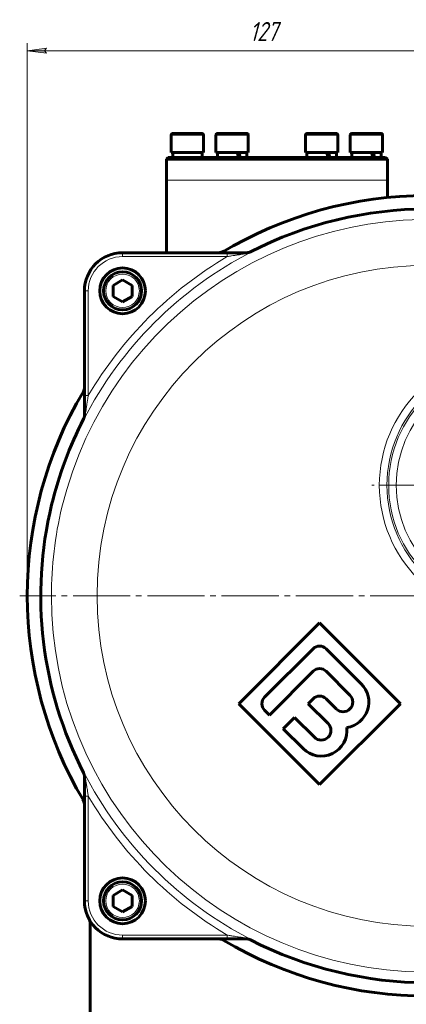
# Model space of a CAD drawing. Header units: millimetres. Extents: x -159 to 665, y -485 to 303.
# Tile 2 of 31: x -129 to -28, y -323 to -65. Entities that reach past the tile are written whole.
import ezdxf

# ---------------------------------------------------------------- set-up
doc = ezdxf.new("R2010")
doc.units = ezdxf.units.MM
for name, pattern in [('K5LT_AXLED', [19.5, 15, -1.5, 1.5, -1.5]), ('K5LT_BASIC', [0]), ('K5LT_THIN', [0])]:
    doc.linetypes.add(name, pattern=pattern)
doc.styles.add('KDIMTEXTSTYLE', font='GOST_AU.SHX', dxfattribs={"width": 0.96, "oblique": 15, "height": 5})
doc.styles.add('KTEXTSTYLE', font='GOST_AU.SHX', dxfattribs={"width": 0.96, "height": 5})
doc.dimstyles.new('KDIMSTYLE (1.00)', dxfattribs={"dimtxt": 5, "dimasz": 1, "dimexe": 2, "dimexo": 0, "dimgap": 1, "dimtad": 1, "dimtxsty": 'KDIMTEXTSTYLE', "dimsah": 1, "dimcen": 0, "dimdle": 1, "dimadec": 0, "dimazin": 0, "dimtfac": 0.667, "dimtmove": 0, "dimatfit": 3, "dimfxl": 1, "dimtvp": 1, "dimtolj": 1, "dimtzin": 0, "dimarcsym": 0})

# ---------------------------------------------------------------- blocks, each defined once
blk = doc.blocks.new('U1')
at = {"color": 30, "linetype": 'K5LT_AXLED', "lineweight": 18, "true_color": 0xff8000}
for q in [(0, -150.08), (-36.62, -186.7), (0, -223.32), (36.62, -186.7)]:
    blk.add_line((0, -186.7), q, dxfattribs=at)
blk = doc.blocks.new('U2')
at = {"color": 30, "linetype": 'K5LT_AXLED', "lineweight": 18, "true_color": 0xff8000}
for q in [(-22, -108.7), (-129, -215.7), (-22, -322.7), (85, -215.7)]:
    blk.add_line((-22, -215.7), q, dxfattribs=at)
blk = doc.blocks.new('D10')
for points in [[(-127, -72.72), (-122, -72.06), (-122.5, -72.72), (-122, -73.38)], [(0, -72.72), (-5, -72.06), (-4.5, -72.72), (-5, -73.38)]]:
    blk.add_hatch(color=7).paths.add_polyline_path(points)
at = {"color": 7, "linetype": 'K5LT_THIN', "lineweight": 18}
for p, q in [((-127, -215.7), (-127, -70.72)), ((-127, -72.72), (-122, -72.06)), ((-122, -72.06), (-122.5, -72.72)), ((-4.5, -72.72), (-5, -72.06)), ((-5, -72.06), (0, -72.72)), ((0, -186.7), (0, -70.72)), ((-122, -73.38), (-127, -72.72)), ((-122.5, -72.72), (-122, -73.38)), ((0, -72.72), (-5, -73.38)), ((-5, -73.38), (-4.5, -72.72))]:
    blk.add_line(p, q, dxfattribs=at)
blk.add_wipeout([(-68.64, -71.72), (-68.64, -64.58), (-58.77, -64.58), (-58.77, -71.72)])
blk.add_line((-127, -72.72), (0, -72.72), dxfattribs=at)
at = {"color": 7, "insert": (-68.64, -65.18), "char_height": 5, "attachment_point": 1, "style": 'KTEXTSTYLE'}
blk.add_mtext('\\H3.5;\\W0.965;\\Q15;\\Q15;\\H5.00;127', dxfattribs=at)
blk = doc.blocks.new('KDIMARROW_01')
blk.add_hatch(color=0).paths.add_polyline_path([(-5, -0.66), (0, 0), (-5, 0.66), (-4.5, 0)])
at = {"color": 0, "linetype": 'K5LT_THIN', "lineweight": 18}
for p, q in [((-4.5, 0), (-5, 0.66)), ((-5, 0.66), (0, 0)), ((0, 0), (-5, -0.66)), ((-5, -0.66), (-4.5, 0)), ((0, 0), (-1, 0))]:
    blk.add_line(p, q, dxfattribs=at)

msp = doc.modelspace()

# ---------------------------------------------------------------- linework, layer by layer
at = {"color": 150, "linetype": 'K5LT_BASIC', "lineweight": 60, "true_color": 0x0080ff}
for p, q in [((-89.25, -94.902), (-89.25, -99.402)), ((-88.248, -94.402), (-88.75, -94.402)), ((-81.25, -94.402), (-88.248, -94.402)), ((-80.75, -94.902), (-80.75, -99.402)), ((-77.5, -94.902), (-77.5, -99.402)), ((-76.498, -94.402), (-77, -94.402)), ((-69.5, -94.402), (-76.498, -94.402)), ((-69, -94.902), (-69, -99.402)), ((-54, -94.902), (-54, -99.402)), ((-52.998, -94.402), (-53.5, -94.402)), ((-46, -94.402), (-52.998, -94.402)), ((-45.5, -94.902), (-45.5, -99.402)), ((-42.25, -94.902), (-42.25, -99.402)), ((-41.248, -94.402), (-41.75, -94.402)), ((-34.25, -94.402), (-41.248, -94.402)), ((-33.75, -94.902), (-33.75, -99.402)), ((-90, -100.702), (-90.5, -101.202)), ((-90, -100.702), (-61.5, -100.702)), ((-82.875, -99.402), (-89.25, -99.402)), ((-88.85, -99.402), (-88.85, -100.702)), ((-80.75, -99.402), (-82.875, -99.402)), ((-81.15, -99.402), (-81.15, -100.702)), ((-71.125, -99.402), (-77.5, -99.402)), ((-77.1, -100.702), (-77.1, -99.402)), ((-69, -99.402), (-71.125, -99.402)), ((-69.4, -100.702), (-69.4, -99.402)), ((-61.5, -100.702), (-33, -100.702)), ((-47.625, -99.402), (-54, -99.402)), ((-53.6, -100.702), (-53.6, -99.402)), ((-45.5, -99.402), (-47.625, -99.402)), ((-45.9, -100.702), (-45.9, -99.402)), ((-35.875, -99.402), (-42.25, -99.402)), ((-41.85, -100.702), (-41.85, -99.402)), ((-33.75, -99.402), (-35.875, -99.402)), ((-34.15, -100.702), (-34.15, -99.402)), ((-33, -100.702), (-32.5, -101.202)), ((-90.5, -101.202), (-86.615, -101.202)), ((-90.5, -106.702), (-90.5, -101.202)), ((-86.615, -101.202), (-61.5, -101.202)), ((-61.5, -101.202), (-32.5, -101.202)), ((-32.5, -106.702), (-32.5, -101.202)), ((-90.5, -125.702), (-90.5, -106.702)), ((-32.5, -111.229), (-32.5, -106.702)), ((-74.514, -125.702), (-102, -125.702)), ((-69.144, -125.702), (-74.514, -125.702)), ((-69.399, -125.702), (-69.144, -125.702)), ((-104.5, -134.259), (-102, -132.816)), ((-104.5, -137.146), (-104.5, -134.259)), ((-102, -132.816), (-99.5, -134.259)), ((-99.5, -134.259), (-99.5, -137.146)), ((-112, -135.702), (-112, -163.189)), ((-102, -138.589), (-104.5, -137.146)), ((-99.5, -137.146), (-102, -138.589)), ((-112, -163.189), (-112, -168.558)), ((-71.497, -243.987), (-50.284, -222.774)), ((-50.284, -222.774), (-29.071, -243.987)), ((-64.709, -242.29), (-51.981, -229.562)), ((-48.587, -229.562), (-39.359, -238.789)), ((-51.981, -235.501), (-63.436, -246.957)), ((-42.329, -241.759), (-48.587, -235.501)), ((-53.254, -243.987), (-51.981, -242.714)), ((-48.587, -242.714), (-45.936, -245.366)), ((-50.284, -265.2), (-71.497, -243.987)), ((-48.057, -249.184), (-53.254, -243.987)), ((-29.071, -243.987), (-50.284, -265.2)), ((-63.436, -246.957), (-64.709, -245.684)), ((-59.83, -250.563), (-56.86, -247.593)), ((-56.86, -247.593), (-51.663, -252.79)), ((-54.633, -255.76), (-59.83, -250.563)), ((-112, -263.101), (-112, -262.846)), ((-112, -262.846), (-112, -268.216)), ((-112, -268.216), (-112, -295.702)), ((-104.5, -294.259), (-102, -292.816)), ((-104.5, -297.146), (-104.5, -294.259)), ((-102, -292.816), (-99.5, -294.259)), ((-99.5, -294.259), (-99.5, -297.146)), ((-102, -298.589), (-104.5, -297.146)), ((-99.5, -297.146), (-102, -298.589)), ((-110.5, -301.749), (-110.5, -301.758)), ((-110.5, -301.758), (-110.5, -301.765)), ((-110.5, -331.702), (-110.5, -301.765)), ((-102, -305.702), (-74.514, -305.702)), ((-74.514, -305.702), (-69.144, -305.702))]:
    msp.add_line(p, q, dxfattribs=at)
at = {"color": 7, "linetype": 'K5LT_THIN', "lineweight": 18}
for p, q in [((-89.25, -94.902), (-88.681, -94.902)), ((-88.681, -94.902), (-82.875, -94.902)), ((-82.875, -94.902), (-80.75, -94.902)), ((-77.5, -94.902), (-76.931, -94.902)), ((-76.931, -94.902), (-71.125, -94.902)), ((-71.125, -94.902), (-69, -94.902)), ((-54, -94.902), (-53.431, -94.902)), ((-53.431, -94.902), (-47.625, -94.902)), ((-47.625, -94.902), (-45.5, -94.902)), ((-42.25, -94.902), (-41.681, -94.902)), ((-41.681, -94.902), (-35.875, -94.902)), ((-35.875, -94.902), (-33.75, -94.902)), ((-90.5, -106.702), (-86.615, -106.702)), ((-86.615, -106.702), (-32.5, -106.702)), ((-102, -126.702), (-102, -125.702)), ((-74.514, -126.702), (-74.514, -125.702)), ((-68.15, -125.482), (-68.429, -125.48)), ((-102, -126.702), (-74.514, -126.702)), ((-111, -135.702), (-112, -135.702)), ((-111, -163.189), (-111, -135.702)), ((-111, -163.189), (-112, -163.189)), ((-112.222, -169.273), (-112.22, -169.553)), ((-112.22, -261.852), (-112.222, -262.132)), ((-111, -268.216), (-112, -268.216)), ((-111, -295.702), (-111, -268.216)), ((-111, -295.702), (-112, -295.702)), ((-74.514, -304.702), (-102, -304.702)), ((-102, -304.702), (-102, -305.702)), ((-74.514, -305.702), (-74.514, -304.702)), ((-68.429, -305.925), (-68.15, -305.922))]:
    msp.add_line(p, q, dxfattribs=at)
for centre, radius in [((-22, -215.702), 86.688), ((-102, -135.702), 4.4), ((0, -186.702), 34.62), ((0, -186.702), 32.628), ((0, -186.702), 32.16), ((0, -186.702), 30.167), ((-102, -295.702), 4.4)]:
    msp.add_circle(centre, radius, dxfattribs=at)
at = {"color": 150, "linetype": 'K5LT_BASIC', "lineweight": 60, "true_color": 0x0080ff}
for centre in [(-102, -135.702), (-102, -295.702)]:
    msp.add_circle(centre, 6, dxfattribs=at)
for centre, radius, start, end in [((-88.75, -94.902), 0.5, 90, 180), ((-81.25, -94.902), 0.5, 0, 90), ((-77, -94.902), 0.5, 90, 180), ((-69.5, -94.902), 0.5, 0, 90), ((-53.5, -94.902), 0.5, 90, 180), ((-46, -94.902), 0.5, 0, 90), ((-41.75, -94.902), 0.5, 90, 180), ((-34.25, -94.902), 0.5, 0, 90), ((-22, -215.702), 105, 59.2956, 121.00272), ((-22, -215.702), 101.468, 62.7692, 117.2308), ((-102, -135.702), 10, 90, 180), ((-76.909, -122.702), 3, 270, 300.55843), ((-102, -135.702), 5, 0, 180), ((-102, -135.702), 5, 180, 0), ((-22, -215.702), 105, 149.2956, 210.7044), ((-114, -161.067), 2, 329.2956, 0), ((-22, -215.702), 101.468, 152.7692, 166.3846), ((-22, -215.702), 101.468, 166.3846, 207.2308), ((-50.284, -231.259), 2.4, 45, 135), ((-50.284, -237.199), 2.4, 45, 135), ((-44.132, -243.562), 6.75, 278.35703, 45), ((-63.012, -243.987), 2.4, 135, 225), ((-50.284, -244.411), 2.4, 45, 135), ((-44.132, -243.562), 2.55, 225, 45), ((-49.86, -250.987), 6.75, 225, 6.34773), ((-49.86, -250.987), 2.55, 225, 45), ((-115, -270.611), 3, 0, 30.55843), ((-114, -270.338), 2, 0, 30.7044), ((-102, -295.702), 5, 0, 180), ((-102, -295.702), 10, 180, 270), ((-102, -295.702), 5, 180, 0), ((-113.5, -301.765), 3, 0, 27.79577), ((-76.635, -307.702), 2, 59.2956, 90), ((-22, -215.702), 105, 239.2956, 300.7044), ((-22, -215.702), 101.468, 242.7692, 297.2308)]:
    msp.add_arc(centre, radius, start, end, dxfattribs=at)
at = {"color": 7, "linetype": 'K5LT_THIN', "lineweight": 18}
for centre, radius, start, end in [((-22, -215.702), 98.684, 180, 166.3846), ((-22, -215.702), 101.338, 117.09087, 152.90913), ((-102, -135.702), 9, 90, 180), ((-22, -215.702), 103.338, 120.54229, 149.45771), ((-22, -215.702), 98.684, 166.3846, 180), ((-22, -215.702), 101.338, 207.09087, 242.90913), ((-22, -215.702), 103.338, 210.54229, 239.45771), ((-102, -295.702), 9, 180, 270)]:
    msp.add_arc(centre, radius, start, end, dxfattribs=at)
at = {"color": 150, "linetype": 'K5LT_BASIC', "lineweight": 60, "true_color": 0x0080ff}
for points in [[(-71.555, -100.702), (-71.682, -100.266), (-71.813, -99.833), (-71.946, -99.402)], [(-48.055, -100.702), (-48.182, -100.266), (-48.313, -99.833), (-48.446, -99.402)], [(-36.305, -100.702), (-36.432, -100.266), (-36.563, -99.833), (-36.696, -99.402)]]:
    msp.add_rational_spline(points, [1, 0.998980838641, 0.998980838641, 1], degree=3, dxfattribs=at)
for points, knots in [([(-71.467, -99.402), (-71.43, -99.532), (-71.393, -99.663), (-71.319, -99.923), (-71.283, -100.053), (-71.211, -100.313), (-71.175, -100.443), (-71.128, -100.616), (-71.116, -100.659), (-71.104, -100.702)], [0, 0, 0, 0, 0.3000399, 0.3000399, 0.5998794, 0.5998794, 0.899775, 0.899775, 1, 1, 1, 1]), ([(-47.967, -99.402), (-47.93, -99.532), (-47.893, -99.663), (-47.819, -99.923), (-47.783, -100.053), (-47.711, -100.313), (-47.675, -100.443), (-47.628, -100.616), (-47.616, -100.659), (-47.604, -100.702)], [0, 0, 0, 0, 0.3000399, 0.3000399, 0.5998794, 0.5998794, 0.899775, 0.899775, 1, 1, 1, 1]), ([(-36.217, -99.402), (-36.18, -99.532), (-36.143, -99.663), (-36.069, -99.923), (-36.033, -100.053), (-35.961, -100.313), (-35.925, -100.443), (-35.878, -100.616), (-35.866, -100.659), (-35.854, -100.702)], [0, 0, 0, 0, 0.3000399, 0.3000399, 0.5998794, 0.5998794, 0.899775, 0.899775, 1, 1, 1, 1]), ([(-69.355, -125.702), (-69.324, -125.699), (-69.263, -125.693), (-69.174, -125.683), (-69.09, -125.67), (-69.011, -125.656), (-68.938, -125.64), (-68.872, -125.624), (-68.814, -125.606), (-68.76, -125.589), (-68.709, -125.572), (-68.667, -125.558), (-68.633, -125.548), (-68.596, -125.538), (-68.549, -125.527), (-68.497, -125.511), (-68.459, -125.496), (-68.438, -125.485), (-68.432, -125.481), (-68.429, -125.48)], [0, 0, 0, 0, 0.0978181, 0.1929432, 0.2819975, 0.3654506, 0.4460445, 0.51646, 0.5779575, 0.6376892, 0.6947518, 0.7444277, 0.7763658, 0.8058773, 0.8656233, 0.9260819, 0.9782339, 0.9921093, 1, 1, 1, 1]), ([(-112.222, -169.273), (-112.214, -169.257), (-112.196, -169.222), (-112.176, -169.177), (-112.158, -169.136), (-112.144, -169.101), (-112.126, -169.054), (-112.104, -168.993), (-112.081, -168.919), (-112.062, -168.848), (-112.048, -168.791), (-112.04, -168.749), (-112.033, -168.714), (-112.027, -168.681), (-112.022, -168.648), (-112.018, -168.615), (-112.013, -168.583), (-112.01, -168.55), (-112.007, -168.517), (-112.004, -168.483), (-112.002, -168.45), (-112.001, -168.416), (-112, -168.382), (-112, -168.359), (-112, -168.348)], [0, 0, 0, 0, 0.0573208, 0.1199391, 0.153325, 0.193297, 0.238815, 0.307701, 0.3949842, 0.4778611, 0.5387907, 0.5763318, 0.6130923, 0.6483949, 0.6829984, 0.7170539, 0.7512683, 0.7859276, 0.8208895, 0.8562984, 0.8918639, 0.9277353, 0.9637737, 1, 1, 1, 1]), ([(-112, -263.057), (-112.003, -263.026), (-112.009, -262.965), (-112.019, -262.876), (-112.032, -262.793), (-112.047, -262.713), (-112.063, -262.64), (-112.079, -262.575), (-112.096, -262.516), (-112.114, -262.462), (-112.131, -262.412), (-112.144, -262.369), (-112.154, -262.335), (-112.164, -262.298), (-112.176, -262.252), (-112.191, -262.199), (-112.207, -262.162), (-112.218, -262.14), (-112.221, -262.134), (-112.222, -262.132)], [0, 0, 0, 0, 0.0978181, 0.1929432, 0.2819975, 0.3654506, 0.4460445, 0.51646, 0.5779575, 0.6376892, 0.6947518, 0.7444277, 0.7763658, 0.8058773, 0.8656233, 0.9260819, 0.9782339, 0.9921093, 1, 1, 1, 1]), ([(-112, -270.611), (-112.003, -270.538), (-112.003, -270.464), (-112.014, -270.309), (-112.024, -270.228), (-112.051, -270.057), (-112.07, -269.967), (-112.118, -269.776), (-112.149, -269.675), (-112.22, -269.48), (-112.261, -269.385), (-112.337, -269.229), (-112.37, -269.167), (-112.409, -269.099), (-112.413, -269.093), (-112.417, -269.086)], [0.0003211, 0.0003211, 0.0003211, 0.0003211, 1.983003, 1.983003, 4.1948906, 4.1948906, 6.7304006, 6.7304006, 9.7109817, 9.7109817, 12.7109817, 12.7109817, 14.7775844, 14.7775844, 15, 15, 15, 15]), ([(-110.604, -300.981), (-110.6, -300.997), (-110.595, -301.014), (-110.589, -301.039), (-110.587, -301.047), (-110.584, -301.06), (-110.583, -301.065), (-110.58, -301.075), (-110.579, -301.08), (-110.575, -301.096), (-110.573, -301.107), (-110.566, -301.138), (-110.562, -301.159), (-110.551, -301.215), (-110.544, -301.251), (-110.537, -301.294), (-110.536, -301.302), (-110.535, -301.309)], [6.1055646, 6.1055646, 6.1055646, 6.1055646, 7.6282305, 7.6282305, 8.3417142, 8.3417142, 8.7963823, 8.7963823, 9.2813632, 9.2813632, 10.2210121, 10.2210121, 12.10031, 12.10031, 15.30031, 15.30031, 15.9797284, 15.9797284, 15.9797284, 15.9797284]), ([(-68.429, -305.925), (-68.446, -305.916), (-68.481, -305.899), (-68.526, -305.878), (-68.566, -305.861), (-68.602, -305.846), (-68.648, -305.828), (-68.71, -305.806), (-68.783, -305.783), (-68.855, -305.764), (-68.911, -305.751), (-68.954, -305.742), (-68.988, -305.735), (-69.022, -305.73), (-69.055, -305.725), (-69.087, -305.72), (-69.12, -305.716), (-69.152, -305.712), (-69.186, -305.709), (-69.219, -305.707), (-69.253, -305.705), (-69.287, -305.704), (-69.321, -305.703), (-69.343, -305.702), (-69.355, -305.702)], [0, 0, 0, 0, 0.0573208, 0.1199391, 0.153325, 0.193297, 0.238815, 0.307701, 0.3949842, 0.4778611, 0.5387907, 0.5763318, 0.6130923, 0.6483949, 0.6829984, 0.7170539, 0.7512683, 0.7859276, 0.8208895, 0.8562984, 0.8918639, 0.9277353, 0.9637737, 1, 1, 1, 1])]:
    msp.add_open_spline(points, degree=3, knots=knots, dxfattribs=at)
at = {"color": 7, "linetype": 'K5LT_THIN', "lineweight": 18}
for points, knots in [([(-74.514, -126.702), (-74.14, -126.643), (-73.487, -126.539), (-72.683, -126.413), (-72.156, -126.33), (-71.823, -126.278), (-71.555, -126.237), (-71.27, -126.193), (-70.855, -126.129), (-70.362, -126.053), (-69.901, -125.983), (-69.65, -125.945), (-69.553, -125.93)], [0, 0, 0, 0, 0.2163987, 0.3744626, 0.4636083, 0.5243294, 0.57099, 0.6232675, 0.6946945, 0.8210137, 0.9283292, 1, 1, 1, 1]), ([(-69.553, -125.93), (-69.392, -125.906), (-69.071, -125.838), (-68.652, -125.703), (-68.348, -125.577), (-68.199, -125.507), (-68.15, -125.482)], [0, 0, 0, 0, 0.3333333, 0.6666667, 0.8888889, 1, 1, 1, 1]), ([(-69.553, -125.93), (-69.524, -125.893), (-69.466, -125.831), (-69.372, -125.763), (-69.283, -125.723), (-69.206, -125.705), (-69.162, -125.702), (-69.144, -125.702)], [0, 0, 0, 0, 0.2526808, 0.4765405, 0.7034471, 0.8779336, 1, 1, 1, 1]), ([(-68.15, -125.482), (-68.251, -125.529), (-68.46, -125.609), (-68.756, -125.676), (-68.987, -125.7), (-69.105, -125.702), (-69.144, -125.702)], [0, 0, 0, 0, 0.3333333, 0.6666667, 0.8888889, 1, 1, 1, 1]), ([(-111.772, -168.149), (-111.754, -168.028), (-111.718, -167.789), (-111.664, -167.434), (-111.615, -167.115), (-111.568, -166.81), (-111.518, -166.488), (-111.46, -166.112), (-111.382, -165.609), (-111.276, -164.934), (-111.145, -164.097), (-111.049, -163.497), (-111, -163.189)], [0, 0, 0, 0, 0.0896379, 0.1676137, 0.2322639, 0.2912369, 0.3565386, 0.427576, 0.5169843, 0.654087, 0.8218534, 1, 1, 1, 1]), ([(-111.772, -263.256), (-111.809, -263.227), (-111.871, -263.168), (-111.94, -263.074), (-111.98, -262.985), (-111.997, -262.908), (-112, -262.865), (-112, -262.846)], [0, 0, 0, 0, 0.2526908, 0.4765588, 0.7034685, 0.8779489, 1, 1, 1, 1]), ([(-111, -268.216), (-111.06, -267.842), (-111.163, -267.19), (-111.29, -266.386), (-111.372, -265.858), (-111.424, -265.525), (-111.466, -265.257), (-111.51, -264.972), (-111.574, -264.557), (-111.649, -264.065), (-111.72, -263.603), (-111.758, -263.352), (-111.772, -263.256)], [0, 0, 0, 0, 0.2163587, 0.3743924, 0.4635185, 0.5242512, 0.5709326, 0.623244, 0.6946943, 0.8210293, 0.9283462, 1, 1, 1, 1]), ([(-69.553, -305.475), (-69.683, -305.455), (-69.934, -305.417), (-70.314, -305.359), (-70.664, -305.306), (-71.015, -305.252), (-71.414, -305.19), (-71.955, -305.106), (-72.682, -304.992), (-73.568, -304.853), (-74.197, -304.753), (-74.514, -304.702)], [0, 0, 0, 0, 0.0960642, 0.1755833, 0.247554, 0.3163716, 0.391508, 0.4891605, 0.6379238, 0.8166017, 1, 1, 1, 1]), ([(-68.15, -305.922), (-68.297, -305.85), (-68.6, -305.719), (-69.018, -305.584), (-69.338, -305.511), (-69.499, -305.483), (-69.553, -305.475)], [0, 0, 0, 0, 0.3333333, 0.6666667, 0.8888889, 1, 1, 1, 1]), ([(-69.144, -305.702), (-69.191, -305.702), (-69.281, -305.687), (-69.399, -305.627), (-69.488, -305.552), (-69.534, -305.499), (-69.553, -305.475)], [0, 0, 0, 0, 0.3186491, 0.6088982, 0.8360152, 1, 1, 1, 1])]:
    msp.add_open_spline(points, degree=3, knots=knots, dxfattribs=at)
for points in [[(-112.22, -169.553), (-112.148, -169.405), (-112.016, -169.103), (-111.865, -168.632), (-111.797, -168.311), (-111.772, -168.149)], [(-112, -168.558), (-112, -168.677), (-112.018, -168.909), (-112.093, -169.242), (-112.173, -169.452), (-112.22, -169.553)], [(-111.772, -168.149), (-111.821, -168.187), (-111.904, -168.271), (-111.982, -168.411), (-112, -168.509), (-112, -168.558)], [(-111.772, -263.256), (-111.797, -263.094), (-111.865, -262.773), (-112.016, -262.302), (-112.148, -262), (-112.22, -261.852)], [(-112.22, -261.852), (-112.173, -261.953), (-112.093, -262.163), (-112.018, -262.496), (-112, -262.728), (-112, -262.846)], [(-69.144, -305.702), (-69.026, -305.702), (-68.793, -305.72), (-68.46, -305.795), (-68.251, -305.876), (-68.15, -305.922)]]:
    msp.add_open_spline(points, degree=3, dxfattribs=at)

# ---------------------------------------------------------------- block references
for name in ['U2', 'U1']:
    msp.add_blockref(name, (0, 0))

# ---------------------------------------------------------------- next in the draw order: dimensions: what is measured, and where the dimension line sits
at = {"color": 7}
dim = msp.add_linear_dim(base=(-127, -72.717), p1=(0, -186.702), p2=(-127, -215.702), dimstyle='KDIMSTYLE (1.00)', override={"dimexo": 0, "dimpost": '\\H5.0;\\W0.965;\\Q15;<>', "dimblk1": 'KDIMARROW_01', "dimblk2": 'KDIMARROW_01', "dimse1": 0, "dimse2": 0, "dimclrt": 7, "dimtol": 1, "dimtp": 0, "dimtm": 0, "dimtdec": 5, "dimtolj": 1}, dxfattribs=at)
dim.commit()
dim.dimension.update_dxf_attribs({"geometry": 'D10', "text_midpoint": (-63.5, -72.717), "dimtype": 160})

doc.saveas('drawing.dxf')
